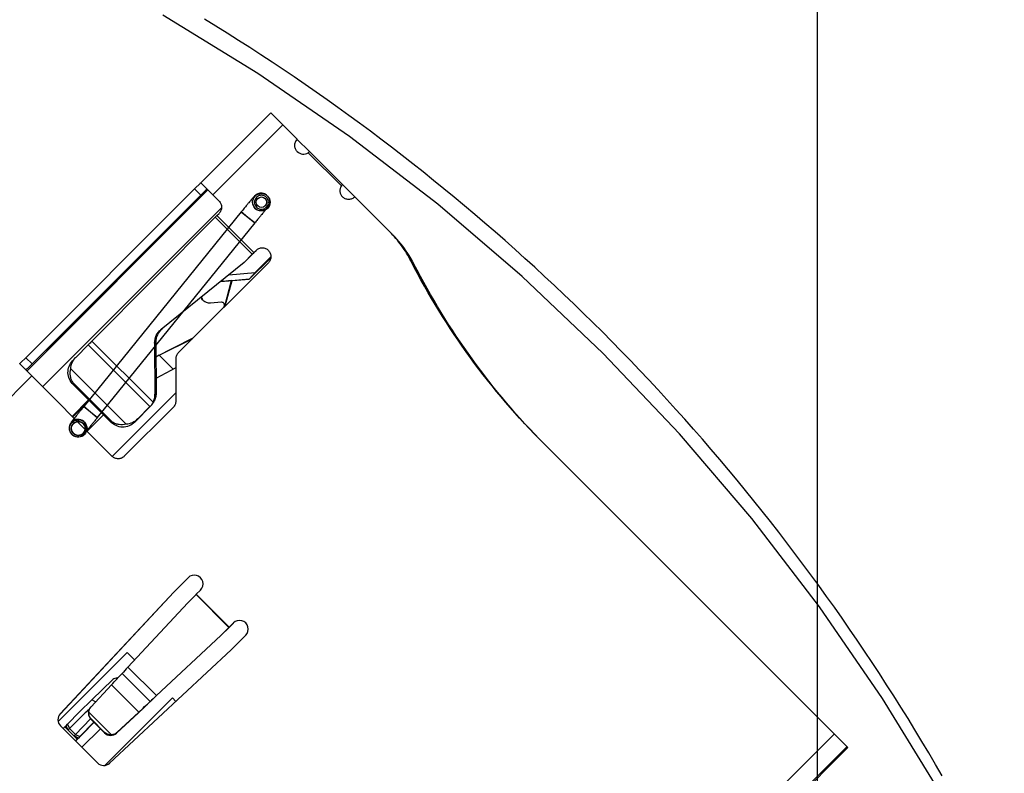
# Model space of a CAD drawing. Header units: inches. Extents: x -109 to 120, y -78 to 24.
# Tile 111 of 113: x 90 to 107, y -8 to 5. Entities that reach past the tile are written whole.
import ezdxf

# ---------------------------------------------------------------- set-up
doc = ezdxf.new("R2010")
doc.units = ezdxf.units.IN
doc.header["$LTSCALE"] = 1.21
doc.header["$MEASUREMENT"] = 0
doc.header["$PDMODE"] = 3
doc.header["$PDSIZE"] = 0.3125
doc.layers.get('0').update_dxf_attribs({"linetype": 'CONTINUOUS'})
doc.layers.get('Defpoints').update_dxf_attribs({"linetype": 'CONTINUOUS'})
doc.layers.add('DIM', color=3, linetype='CONTINUOUS')
doc.layers.add('X2_94A2_X0__-__X2_7F0E5149_X0_', color=7, linetype='CONTINUOUS')
doc.styles.get("Standard").update_dxf_attribs({"font": 'txt', "width": 0.8})
doc.dimstyles.get("Standard").update_dxf_attribs({"dimtxt": 0.15625, "dimasz": 0.1875, "dimexe": 0.125, "dimexo": 0.0625, "dimgap": 0.09, "dimtad": 0, "dimtih": 1, "dimtoh": 1, "dimzin": 4, "dimdsep": 46, "dimtxsty": 'Standard', "dimblk": '_FILLED', "dimblk1": '_FILLED', "dimblk2": '_FILLED', "dimcen": 0.09, "dimazin": 1, "dimtp": 0.01, "dimtm": 0.01, "dimtfac": 1, "dimtofl": 0, "dimtmove": 0, "dimatfit": 3, "dimldrblk": '_FILLED', "dimfxl": 1, "dimtolj": 1, "dimtzin": 4, "dimarcsym": 0})

# ---------------------------------------------------------------- blocks, each defined once
blk = doc.blocks.new('_FILLED')
at = {"color": 0, "linetype": 'ByBlock'}
blk.add_solid([(0, 0), (-1, 0.167), (-1, -0.167)], dxfattribs=at)
blk = doc.blocks.new('*D12')
at = {"layer": 'Defpoints', "color": 0}
for p in [(74.303, 15.754), (103.693, 15.629), (103.693, -13.249)]:
    blk.add_point(p, dxfattribs=at)
at = {"layer": 'DIM', "color": 0, "lineweight": -2}
for p, q in [((103.693, -13.186), (103.693, 15.754)), ((74.303, 15.691), (74.303, 15.504)), ((75.803, 15.629), (86.508, 15.629)), ((102.193, 15.629), (91.488, 15.629))]:
    blk.add_line(p, q, dxfattribs=at)
at = {"layer": 'DIM', "color": 0, "lineweight": -2, "xscale": 1.5, "yscale": 1.5, "zscale": 1.5, "rotation": 180}
blk.add_blockref('_FILLED', (74.303, 15.629), dxfattribs=at)
at = {"layer": 'DIM', "color": 0, "lineweight": -2, "xscale": 1.5, "yscale": 1.5, "zscale": 1.5}
blk.add_blockref('_FILLED', (103.693, 15.629), dxfattribs=at)
at = {"layer": 'DIM', "color": 0, "insert": (88.998, 15.629), "char_height": 1.5, "attachment_point": 5}
blk.add_mtext('\\A1;29.39', dxfattribs=at)
blk = doc.blocks.new('*D53')
at = {"layer": 'Defpoints', "color": 0}
for p in [(87.484, 7.112), (114.801, -26.433), (119.484, -26.433)]:
    blk.add_point(p, dxfattribs=at)
at = {"layer": 'DIM', "color": 0, "lineweight": -2}
for p, q in [((87.546, 7.112), (119.609, 7.112)), ((119.484, 5.612), (119.484, -7.17)), ((119.484, -24.933), (119.484, -12.15)), ((114.864, -26.433), (119.609, -26.433))]:
    blk.add_line(p, q, dxfattribs=at)
at = {"layer": 'DIM', "color": 0, "lineweight": -2, "xscale": 1.5, "yscale": 1.5, "zscale": 1.5}
for p, rotation in [((119.484, 7.112), 90), ((119.484, -26.433), 270)]:
    blk.add_blockref('_FILLED', p, dxfattribs=dict(at, rotation=rotation))
at = {"layer": 'DIM', "color": 0, "insert": (119.484, -9.66), "char_height": 1.5, "attachment_point": 5, "rotation": 90}
blk.add_mtext('\\A1;33.55', dxfattribs=at)
blk = doc.blocks.new('*D54')
at = {"layer": 'Defpoints', "color": 0}
for p in [(107.188, 21.91), (41.19, -11.284), (107.188, -11.288)]:
    blk.add_point(p, dxfattribs=at)
at = {"layer": 'DIM', "color": 0, "lineweight": -2}
for p, q in [((41.19, -11.222), (41.19, 22.035)), ((107.188, -11.225), (107.188, 22.035)), ((42.69, 21.91), (71.899, 21.91)), ((105.688, 21.91), (76.479, 21.91))]:
    blk.add_line(p, q, dxfattribs=at)
at = {"layer": 'DIM', "color": 0, "lineweight": -2, "xscale": 1.5, "yscale": 1.5, "zscale": 1.5, "rotation": 180}
blk.add_blockref('_FILLED', (41.19, 21.91), dxfattribs=at)
at = {"layer": 'DIM', "color": 0, "lineweight": -2, "xscale": 1.5, "yscale": 1.5, "zscale": 1.5}
blk.add_blockref('_FILLED', (107.188, 21.91), dxfattribs=at)
at = {"layer": 'DIM', "color": 0, "insert": (74.189, 21.91), "char_height": 1.5, "attachment_point": 5}
blk.add_mtext('\\A1;66.00', dxfattribs=at)

msp = doc.modelspace()

# ---------------------------------------------------------------- linework, layer by layer
at = {"color": 7, "linetype": 'Continuous'}
for p, q in [((94.077, 3.734), (92.447, 4.733)), ((93.357, 4.545), (93.162, 4.664)), ((93.552, 4.424), (93.357, 4.545)), ((93.746, 4.301), (93.552, 4.424)), ((93.939, 4.178), (93.746, 4.301)), ((94.132, 4.053), (93.939, 4.178)), ((94.323, 3.927), (94.132, 4.053)), ((94.514, 3.8), (94.323, 3.927)), ((95.653, 2.651), (94.077, 3.734)), ((94.704, 3.672), (94.514, 3.8)), ((94.894, 3.542), (94.704, 3.672)), ((95.082, 3.412), (94.894, 3.542)), ((95.27, 3.28), (95.082, 3.412)), ((95.456, 3.147), (95.27, 3.28)), ((95.642, 3.012), (95.456, 3.147)), ((95.828, 2.877), (95.642, 3.012)), ((96.012, 2.74), (95.828, 2.877)), ((96.195, 2.603), (96.012, 2.74)), ((97.169, 1.487), (95.653, 2.651)), ((96.378, 2.464), (96.195, 2.603)), ((96.559, 2.324), (96.378, 2.464)), ((96.74, 2.183), (96.559, 2.324)), ((96.92, 2.041), (96.74, 2.183)), ((97.099, 1.897), (96.92, 2.041)), ((97.277, 1.753), (97.099, 1.897)), ((97.454, 1.607), (97.277, 1.753)), ((97.63, 1.46), (97.454, 1.607)), ((98.623, 0.246), (97.169, 1.487)), ((97.806, 1.312), (97.63, 1.46)), ((97.98, 1.163), (97.806, 1.312)), ((98.154, 1.013), (97.98, 1.163)), ((98.326, 0.862), (98.154, 1.013)), ((98.498, 0.71), (98.326, 0.862)), ((98.668, 0.557), (98.498, 0.71)), ((98.838, 0.403), (98.668, 0.557)), ((99.007, 0.247), (98.838, 0.403)), ((100.009, -1.07), (98.623, 0.246)), ((99.174, 0.091), (99.007, 0.247)), ((99.341, -0.067), (99.174, 0.091)), ((99.507, -0.225), (99.341, -0.067)), ((99.671, -0.385), (99.507, -0.225)), ((99.835, -0.546), (99.671, -0.385)), ((99.998, -0.707), (99.835, -0.546)), ((100.159, -0.87), (99.998, -0.707)), ((100.32, -1.034), (100.159, -0.87)), ((101.325, -2.457), (100.009, -1.07)), ((100.48, -1.198), (100.32, -1.034)), ((100.638, -1.364), (100.48, -1.198)), ((100.796, -1.531), (100.638, -1.364)), ((100.952, -1.698), (100.796, -1.531)), ((101.107, -1.867), (100.952, -1.698)), ((101.262, -2.037), (101.107, -1.867)), ((101.415, -2.207), (101.262, -2.037)), ((101.567, -2.379), (101.415, -2.207)), ((102.566, -3.911), (101.325, -2.457)), ((101.718, -2.551), (101.567, -2.379)), ((101.868, -2.725), (101.718, -2.551)), ((102.017, -2.899), (101.868, -2.725)), ((102.165, -3.074), (102.017, -2.899)), ((102.312, -3.251), (102.165, -3.074)), ((102.458, -3.428), (102.312, -3.251)), ((102.602, -3.606), (102.458, -3.428)), ((102.746, -3.785), (102.602, -3.606)), ((102.888, -3.965), (102.746, -3.785)), ((103.73, -5.427), (102.566, -3.911)), ((103.029, -4.146), (102.888, -3.965)), ((103.169, -4.327), (103.029, -4.146)), ((103.308, -4.51), (103.169, -4.327)), ((103.445, -4.693), (103.308, -4.51)), ((103.582, -4.877), (103.445, -4.693)), ((103.717, -5.063), (103.582, -4.877)), ((103.852, -5.249), (103.717, -5.063)), ((103.985, -5.435), (103.852, -5.249)), ((104.812, -7.003), (103.73, -5.427)), ((104.116, -5.623), (103.985, -5.435)), ((104.247, -5.811), (104.116, -5.623)), ((104.377, -6.001), (104.247, -5.811)), ((104.632, -6.382), (104.505, -6.191)), ((104.758, -6.573), (104.632, -6.382)), ((104.883, -6.766), (104.758, -6.573)), ((105.006, -6.959), (104.883, -6.766)), ((105.811, -8.633), (104.812, -7.003)), ((105.128, -7.153), (105.006, -6.959)), ((105.25, -7.348), (105.128, -7.153)), ((105.369, -7.543), (105.25, -7.348)), ((105.488, -7.74), (105.369, -7.543)), ((105.605, -7.937), (105.488, -7.74)), ((105.721, -8.134), (105.605, -7.937)), ((105.836, -8.333), (105.721, -8.134))]:
    msp.add_line(p, q, dxfattribs=at)
at = {"layer": 'X2_94A2_X0__-__X2_7F0E5149_X0_', "color": 6, "linetype": 'Continuous'}
for p, q in [((93.098, 1.857), (94.3, 3.059)), ((94.3, 3.059), (94.756, 2.603)), ((93.306, 1.648), (94.508, 2.85)), ((94.757, 2.601), (94.966, 2.393)), ((95.514, 1.802), (94.944, 2.372)), ((94.968, 2.39), (95.534, 1.825)), ((90.094, -1.15), (92.993, 1.749)), ((90.111, -1.379), (93.222, 1.732)), ((93.21, 1.744), (92.751, 1.285)), ((92.993, 1.749), (93.092, 1.851)), ((92.993, 1.749), (93.099, 1.643)), ((93.092, 1.851), (93.093, 1.852)), ((93.093, 1.852), (93.098, 1.855)), ((93.183, 1.729), (93.099, 1.643)), ((93.1, 1.854), (93.412, 1.542)), ((93.198, 1.745), (93.183, 1.729)), ((93.198, 1.745), (93.198, 1.745)), ((95.535, 1.824), (96.346, 1.013)), ((93.099, 1.643), (90.2, -1.256)), ((94.226, 1.605), (94.209, 1.62)), ((94.246, 1.627), (94.241, 1.633)), ((93.454, 1.427), (90.379, -1.648)), ((93.793, 1.354), (91.087, -1.988)), ((93.908, 1.261), (93.793, 1.354)), ((93.793, 1.354), (93.912, 1.257)), ((94.034, 1.415), (94.029, 1.421)), ((94.056, 1.436), (94.073, 1.422)), ((91.229, -0.864), (93.346, 1.264)), ((92.646, 1.177), (92.688, 1.222)), ((92.696, 1.215), (92.651, 1.172)), ((92.654, 1.169), (92.725, 1.24)), ((92.715, 1.249), (92.718, 1.252)), ((92.727, 1.237), (92.715, 1.249)), ((93.346, 1.264), (93.982, 0.627)), ((93.377, 1.295), (93.412, 1.33)), ((94.013, 0.658), (93.377, 1.295)), ((94.027, 1.165), (93.908, 1.261)), ((93.912, 1.257), (94.027, 1.165)), ((94.027, 1.165), (91.32, -2.177)), ((92.646, 1.177), (92.651, 1.172)), ((94.013, 0.658), (94.048, 0.694)), ((94.05, 0.692), (94.015, 0.657)), ((93.982, 0.627), (93.842, 0.487)), ((93.86, 0.501), (93.999, 0.641)), ((93.931, 0.198), (94.303, 0.569)), ((94.303, 0.586), (94.033, 0.317)), ((91.885, 0.4), (90.736, -0.749)), ((91.883, 0.398), (91.885, 0.4)), ((93.842, 0.487), (92.416, -0.666)), ((92.713, -1.065), (94.26, 0.482)), ((93.86, 0.501), (93.842, 0.487)), ((96.746, 0.451), (96.762, 0.459)), ((93.437, 0.159), (93.928, 0.202)), ((93.478, 0.162), (93.479, 0.193)), ((93.629, 0.174), (93.478, 0.16)), ((93.511, -0.265), (93.629, 0.174)), ((93.631, 0.172), (93.514, -0.265)), ((93.583, 0.277), (94.033, 0.317)), ((93.931, 0.198), (93.631, 0.172)), ((94.033, 0.317), (93.928, 0.202)), ((93.931, 0.198), (93.928, 0.202)), ((92.968, -0.805), (93.492, -0.281)), ((93.452, -0.196), (93.267, -0.212)), ((93.502, -0.225), (93.492, -0.21)), ((93.498, -0.217), (93.508, -0.231)), ((92.416, -0.666), (92.433, -0.652)), ((90.563, -0.921), (90.717, -0.767)), ((90.717, -0.767), (90.736, -0.749)), ((90.736, -0.749), (90.737, -0.747)), ((92.325, -1.132), (92.968, -0.805)), ((92.385, -1.108), (92.96, -0.819)), ((90.455, -1.033), (90.563, -0.921)), ((90.957, -1.138), (91.164, -0.93)), ((91.164, -0.93), (92.224, -1.99)), ((92.279, -1.915), (91.229, -0.864)), ((92.324, -0.884), (92.306, -0.898)), ((92.306, -0.898), (92.312, -1.777)), ((92.324, -0.884), (92.33, -1.763)), ((90.008, -1.233), (90.094, -1.15)), ((90.2, -1.256), (90.094, -1.15)), ((90.897, -1.202), (90.948, -1.147)), ((90.948, -1.147), (90.957, -1.138)), ((92.385, -1.108), (92.326, -1.138)), ((92.385, -1.108), (92.624, -1.347)), ((92.669, -1.171), (92.669, -1.896)), ((89.989, -1.257), (89.991, -1.25)), ((89.989, -1.257), (91.573, -2.842)), ((89.991, -1.25), (89.992, -1.248)), ((89.992, -1.248), (90.008, -1.233)), ((90.114, -1.339), (90.098, -1.354)), ((90.2, -1.256), (90.114, -1.339)), ((90.864, -1.34), (91.815, -2.291)), ((92.669, -1.322), (92.328, -1.508)), ((85.315, -6.342), (90.195, -1.463)), ((90.098, -1.355), (90.098, -1.354)), ((90.909, -1.612), (90.922, -1.598)), ((91.545, -2.248), (90.909, -1.612)), ((91.559, -2.234), (90.922, -1.598)), ((91.576, -2.844), (92.669, -1.751)), ((92.312, -1.777), (92.33, -1.763)), ((91.172, -1.874), (90.889, -2.157)), ((90.898, -2.167), (91.181, -1.884)), ((91.087, -1.988), (91.202, -2.081)), ((91.206, -2.084), (91.087, -1.988)), ((91.785, -2.842), (92.625, -2.002)), ((91.966, -2.254), (92.246, -1.972)), ((92.224, -1.99), (92.018, -2.199)), ((92.228, -1.987), (92.224, -1.99)), ((92.272, -1.942), (92.297, -1.901)), ((91.144, -2.412), (91.426, -2.129)), ((91.202, -2.081), (91.32, -2.177)), ((91.32, -2.177), (91.206, -2.084)), ((92.018, -2.199), (91.966, -2.254)), ((91.069, -2.272), (91.064, -2.267)), ((91.094, -2.253), (91.1, -2.258)), ((91.559, -2.234), (91.545, -2.248)), ((90.882, -2.465), (90.887, -2.471)), ((90.918, -2.458), (90.924, -2.462)), ((98.997, -2.629), (104.213, -7.845)), ((92.633, -5.175), (92.881, -4.927)), ((92.883, -4.929), (92.635, -5.177)), ((90.685, -7.264), (92.633, -5.175)), ((92.635, -5.177), (90.687, -7.266)), ((92.876, -5.357), (93.017, -5.215)), ((93.017, -5.215), (93.022, -5.21)), ((93.017, -5.215), (93.583, -5.781)), ((93.022, -5.21), (93.093, -5.139)), ((93.588, -5.776), (93.022, -5.21)), ((91.846, -6.463), (92.876, -5.357)), ((93.588, -5.776), (93.659, -5.705)), ((93.66, -5.707), (93.59, -5.778)), ((93.583, -5.781), (93.441, -5.922)), ((93.446, -5.922), (93.587, -5.78)), ((93.588, -5.776), (93.583, -5.781)), ((93.587, -5.78), (93.59, -5.778)), ((93.623, -6.165), (93.871, -5.917)), ((92.336, -6.953), (93.441, -5.922)), ((93.446, -5.922), (92.34, -6.952)), ((104.505, -6.191), (104.377, -6.001)), ((90.65, -7.396), (91.833, -6.213)), ((93.623, -6.165), (91.533, -8.113)), ((91.833, -6.213), (91.961, -6.34)), ((91.746, -6.573), (92.227, -7.054)), ((92.336, -6.953), (91.846, -6.463)), ((91.225, -7.027), (91.586, -6.676)), ((91.215, -7.143), (91.564, -6.769)), ((91.564, -6.769), (92.033, -7.237)), ((91.015, -7.234), (91.225, -7.027)), ((91.292, -7.061), (91.225, -7.027)), ((91.45, -8.152), (92.611, -6.991)), ((92.286, -7.003), (92.026, -7.246)), ((92.34, -6.952), (92.286, -7.003)), ((92.611, -6.991), (92.672, -7.052)), ((90.808, -7.444), (91.015, -7.234)), ((91.153, -7.209), (91.185, -7.177)), ((91.175, -7.237), (91.564, -7.625)), ((91.185, -7.177), (91.193, -7.169)), ((91.194, -7.172), (91.215, -7.143)), ((92.026, -7.246), (91.651, -7.595)), ((91.657, -7.585), (92.033, -7.237)), ((90.846, -7.519), (91.072, -7.29)), ((91.206, -7.353), (90.945, -7.618)), ((91.263, -7.41), (91.02, -7.656)), ((91.071, -7.607), (91.264, -7.412)), ((91.213, -7.361), (91.217, -7.354)), ((91.443, -7.591), (91.213, -7.361)), ((91.447, -7.584), (91.217, -7.354)), ((90.689, -7.473), (91.325, -8.109)), ((90.765, -7.487), (90.784, -7.469)), ((90.977, -7.699), (90.765, -7.487)), ((90.784, -7.469), (90.808, -7.444)), ((90.822, -7.543), (90.784, -7.469)), ((90.808, -7.444), (90.846, -7.519)), ((90.822, -7.543), (90.846, -7.519)), ((90.846, -7.519), (90.945, -7.618)), ((91.047, -7.632), (91.071, -7.607)), ((91.055, -7.839), (91.373, -7.521)), ((91.447, -7.584), (91.443, -7.591)), ((91.657, -7.585), (91.651, -7.595)), ((90.945, -7.618), (90.921, -7.642)), ((90.996, -7.681), (90.921, -7.642)), ((90.945, -7.618), (91.02, -7.656)), ((90.948, -7.732), (90.953, -7.728)), ((90.953, -7.728), (91.047, -7.632)), ((90.996, -7.681), (90.977, -7.699)), ((91.02, -7.656), (90.996, -7.681)), ((103.981, -7.614), (98.041, -13.553)), ((98.257, -13.769), (104.197, -7.83)), ((104.108, -7.953), (104.213, -7.845)), ((104.108, -7.953), (102.455, -9.606))]:
    msp.add_line(p, q, dxfattribs=at)
for centre, radius in [((94.14, 1.521), 0.15), ((94.14, 1.521), 0.09), ((90.994, -2.364), 0.15), ((90.994, -2.365), 0.12)]:
    msp.add_circle(centre, radius, dxfattribs=at)
for centre, radius, start, end in [((94.862, 2.497), 0.15, 225.0018, 303.463), ((95.639, 1.719), 0.15, 146.5297, 224.9909), ((94.135, 1.527), 0.15, 51.0044, 44.9873), ((94.135, 1.527), 0.15, 44.9964, 50.9973), ((94.135, 1.527), 0.149, 45.0112, 51.0349), ((94.134, 1.526), 0.149, 225.0099, 231.036), ((96.754, -2.744), 5.68, 135.3315, 135.7152), ((88.415, 5.603), 6.131, 314.2916, 314.6471), ((98.511, -4.477), 8.147, 134.9918, 135.3187), ((105.399, -10.729), 17.003, 134.996, 135.1444), ((106.035, -11.366), 17.003, 134.996, 135.1444), ((100.026, -5.355), 8.502, 134.996, 135.1444), ((94.983, -0.452), 1.998, 27.1185, 29.05), ((101.382, -10.971), 14.326, 135.1317, 135.5024), ((91.073, -1.447), 0.213, 216.3976, 224.9742), ((92.057, -1.786), 0.265, 315.4319, 324.076), ((90.988, -2.359), 0.15, 231.0045, 224.9873), ((91.709, -2.084), 0.212, 225.0141, 233.6016), ((90.988, -2.359), 0.15, 224.9964, 230.9973), ((91.678, -2.737), 0.148, 224.9971, 226.3538), ((92.987, -5.033), 0.15, 314.994, 134.9987), ((93.765, -5.811), 0.15, 314.994, 134.9987), ((90.795, -7.367), 0.15, 137.0014, 224.9878), ((111.012, -27.233), 28.202, 134.7632, 134.9966), ((86.633, -3.468), 5.764, 315.3589, 315.7977), ((87.237, -4.064), 5.216, 315.3358, 315.8207), ((91.431, -8.003), 0.15, 225.0049, 312.9913)]:
    msp.add_arc(centre, radius, start, end, dxfattribs=at)
for centre, major_axis, ratio, start_param, end_param in [((94.863, 2.495), (0, 0.151), 0.982697, 7.07731, 7.278668), ((94.862, 2.496), (0.151, 0), 0.982697, -0.995483, -0.794125), ((95.64, 1.719), (0.151, 0), 0.982697, 2.347468, 2.548826), ((95.641, 1.718), (0, 0.151), 0.982697, 0.928593, 0.995483), ((91.581, -6.739), (0.307, 0.33), 0.018283, -1.645254, -1.025241), ((91.855, -6.462), (0.205, 0.22), 0.018283, -4.689149, -4.166834), ((91.679, -6.724), (0.107, -0.023), 0.633576, 1.772436, 2.741697), ((92.052, -7.209), (0.33, 0.307), 0.016578, -1.644008, -1.023996), ((92.344, -6.951), (0.22, 0.205), 0.016578, 1.595282, 2.117597), ((91.319, -7.255), (0.128, -0.079), 0.99712, -3.030026, -1.802764), ((91.549, -7.485), (0.128, -0.079), 0.99712, -1.802764, -0.26752)]:
    msp.add_ellipse(centre, major_axis=major_axis, ratio=ratio, start_param=start_param, end_param=end_param, dxfattribs=at)
for points, knots in [([(94.756, 2.391), (94.742, 2.404), (94.72, 2.438), (94.708, 2.497), (94.72, 2.556), (94.742, 2.589), (94.756, 2.603)], [0, 0, 0, 0, 0.250019, 0.499975, 0.749946, 1, 1, 1, 1]), ([(93.412, 1.542), (93.426, 1.528), (93.448, 1.495), (93.46, 1.436), (93.448, 1.377), (93.426, 1.344), (93.412, 1.33)], [0, 0, 0, 0, 0.250019, 0.499975, 0.749946, 1, 1, 1, 1]), ([(94.229, 1.643), (94.219, 1.651), (94.195, 1.666), (94.155, 1.677), (94.114, 1.677), (94.079, 1.668), (94.052, 1.653), (94.034, 1.639), (94.023, 1.628), (94.013, 1.618), (94.003, 1.606), (93.99, 1.591), (93.973, 1.571), (93.95, 1.545), (93.922, 1.51), (93.886, 1.467), (93.842, 1.414), (93.811, 1.375), (93.793, 1.354)], [0, 0, 0, 0, 0.06333, 0.142174, 0.210663, 0.272276, 0.327762, 0.365392, 0.389359, 0.410615, 0.435858, 0.468975, 0.513065, 0.571145, 0.646306, 0.741532, 0.859197, 1, 1, 1, 1]), ([(94.209, 1.62), (94.196, 1.628), (94.168, 1.64), (94.123, 1.642), (94.081, 1.628), (94.047, 1.599), (94.025, 1.56), (94.018, 1.516), (94.028, 1.472), (94.046, 1.446), (94.056, 1.436)], [0, 0, 0, 0, 0.127149, 0.253201, 0.377089, 0.499866, 0.622628, 0.746564, 0.872664, 1, 1, 1, 1]), ([(94.073, 1.422), (94.085, 1.413), (94.113, 1.401), (94.159, 1.399), (94.201, 1.414), (94.235, 1.442), (94.257, 1.481), (94.263, 1.525), (94.254, 1.57), (94.236, 1.595), (94.226, 1.605)], [0, 0, 0, 0, 0.127412, 0.253465, 0.377354, 0.500133, 0.622896, 0.746834, 0.872935, 1, 1, 1, 1]), ([(95.745, 1.613), (95.732, 1.599), (95.698, 1.577), (95.639, 1.565), (95.581, 1.577), (95.547, 1.599), (95.533, 1.613)], [0, 0, 0, 0, 0.250054, 0.500025, 0.749981, 1, 1, 1, 1]), ([(94.04, 1.41), (94.049, 1.403), (94.069, 1.39), (94.104, 1.378), (94.141, 1.376), (94.174, 1.381), (94.199, 1.39), (94.22, 1.404), (94.228, 1.409), (94.239, 1.42), (94.234, 1.415), (94.23, 1.41), (94.221, 1.4), (94.21, 1.387), (94.193, 1.367), (94.172, 1.342), (94.145, 1.31), (94.112, 1.269), (94.071, 1.22), (94.042, 1.184), (94.027, 1.165)], [0, 0, 0, 0, 0.060333, 0.131152, 0.203546, 0.260283, 0.310984, 0.355038, 0.384949, 0.394834, 0.398349, 0.411728, 0.434577, 0.46791, 0.513435, 0.573298, 0.649879, 0.745532, 0.862091, 1, 1, 1, 1]), ([(96.711, 0.51), (96.664, 0.603), (96.555, 0.78), (96.419, 0.939), (96.346, 1.013)], [0, 0, 0, 0, 0.500002, 1, 1, 1, 1]), ([(96.731, 0.519), (96.708, 0.559), (96.612, 0.718), (96.495, 0.864), (96.397, 0.962)], [0, 0, 0, 0, 0.250324, 1, 1, 1, 1]), ([(94.048, 0.694), (94.062, 0.708), (94.096, 0.73), (94.154, 0.742), (94.213, 0.73), (94.247, 0.708), (94.26, 0.694)], [0, 0, 0, 0, 0.250054, 0.500025, 0.749981, 1, 1, 1, 1]), ([(94.26, 0.694), (94.274, 0.68), (94.297, 0.647), (94.308, 0.588), (94.297, 0.529), (94.274, 0.495), (94.26, 0.482)], [0, 0, 0, 0, 0.250019, 0.499975, 0.749946, 1, 1, 1, 1]), ([(98.997, -2.629), (98.538, -2.17), (97.691, -1.179), (97.007, -0.068), (96.711, 0.51)], [0, 0, 0, 0, 0.499998, 1, 1, 1, 1]), ([(98.998, -2.629), (98.55, -2.176), (97.722, -1.199), (97.053, -0.108), (96.762, 0.459)], [0, 0, 0, 0, 0.500002, 1, 1, 1, 1]), ([(93.267, -0.212), (93.244, -0.214), (93.197, -0.208), (93.157, -0.182), (93.14, -0.166)], [0, 0, 0, 0, 0.500104, 1, 1, 1, 1]), ([(93.492, -0.21), (93.487, -0.205), (93.474, -0.197), (93.459, -0.195), (93.452, -0.196)], [0, 0, 0, 0, 0.499984, 1, 1, 1, 1]), ([(93.492, -0.281), (93.499, -0.274), (93.509, -0.255), (93.506, -0.234), (93.502, -0.225)], [0, 0, 0, 0, 0.50002, 1, 1, 1, 1]), ([(92.306, -0.898), (92.306, -0.854), (92.325, -0.765), (92.382, -0.693), (92.416, -0.666)], [0, 0, 0, 0, 0.500951, 1, 1, 1, 1]), ([(92.433, -0.652), (92.399, -0.679), (92.343, -0.751), (92.324, -0.84), (92.324, -0.884)], [0, 0, 0, 0, 0.499049, 1, 1, 1, 1]), ([(90.864, -1.34), (90.865, -1.305), (90.882, -1.233), (90.924, -1.174), (90.948, -1.147)], [0, 0, 0, 0, 0.49475, 1, 1, 1, 1]), ([(92.713, -1.065), (92.7, -1.079), (92.677, -1.112), (92.669, -1.152), (92.669, -1.171)], [0, 0, 0, 0, 0.50001, 1, 1, 1, 1]), ([(90.909, -1.612), (90.882, -1.585), (90.837, -1.521), (90.809, -1.409), (90.829, -1.294), (90.871, -1.23), (90.897, -1.202)], [0, 0, 0, 0, 0.253958, 0.502225, 0.748618, 1, 1, 1, 1]), ([(90.902, -1.573), (90.889, -1.557), (90.87, -1.52), (90.851, -1.441), (90.855, -1.379), (90.864, -1.34)], [0, 0, 0, 0, 0.255482, 0.507723, 1, 1, 1, 1]), ([(92.279, -1.915), (92.29, -1.894), (92.307, -1.848), (92.312, -1.801), (92.312, -1.777)], [0, 0, 0, 0, 0.499361, 1, 1, 1, 1]), ([(92.33, -1.763), (92.33, -1.787), (92.324, -1.835), (92.308, -1.88), (92.297, -1.901)], [0, 0, 0, 0, 0.500639, 1, 1, 1, 1]), ([(91.087, -1.988), (91.072, -2.007), (91.044, -2.041), (91.006, -2.089), (90.974, -2.129), (90.948, -2.162), (90.927, -2.189), (90.91, -2.211), (90.897, -2.228), (90.886, -2.242), (90.878, -2.252), (90.872, -2.261), (90.866, -2.27), (90.86, -2.279), (90.854, -2.29), (90.847, -2.305), (90.841, -2.323), (90.837, -2.347), (90.837, -2.372), (90.843, -2.4), (90.855, -2.432), (90.871, -2.454), (90.882, -2.465)], [0, 0, 0, 0, 0.125512, 0.232844, 0.322453, 0.395908, 0.455233, 0.502553, 0.539915, 0.569239, 0.592333, 0.611043, 0.627608, 0.645415, 0.667801, 0.693341, 0.731622, 0.767716, 0.821006, 0.861805, 0.920492, 1, 1, 1, 1]), ([(92.279, -1.915), (92.276, -1.921), (92.262, -1.947), (92.243, -1.971), (92.228, -1.987)], [0, 0, 0, 0, 0.258573, 1, 1, 1, 1]), ([(92.669, -1.896), (92.669, -1.915), (92.661, -1.954), (92.639, -1.988), (92.625, -2.002)], [0, 0, 0, 0, 0.49999, 1, 1, 1, 1]), ([(91.32, -2.177), (91.306, -2.195), (91.279, -2.228), (91.242, -2.274), (91.212, -2.312), (91.187, -2.344), (91.166, -2.37), (91.15, -2.39), (91.138, -2.406), (91.129, -2.418), (91.122, -2.427), (91.119, -2.432), (91.114, -2.438), (91.121, -2.428), (91.124, -2.422), (91.13, -2.407), (91.135, -2.389), (91.138, -2.366), (91.138, -2.343), (91.132, -2.315), (91.12, -2.284), (91.104, -2.263), (91.094, -2.253)], [0, 0, 0, 0, 0.129831, 0.24076, 0.3333, 0.409041, 0.469981, 0.518169, 0.555499, 0.583623, 0.603874, 0.617192, 0.623946, 0.63428, 0.655289, 0.679418, 0.722673, 0.757916, 0.811491, 0.854423, 0.916071, 1, 1, 1, 1]), ([(92.018, -2.199), (91.991, -2.226), (91.928, -2.272), (91.852, -2.29), (91.815, -2.291)], [0, 0, 0, 0, 0.504557, 1, 1, 1, 1]), ([(90.909, -2.28), (90.9, -2.29), (90.884, -2.312), (90.872, -2.351), (90.875, -2.391), (90.89, -2.429), (90.908, -2.449), (90.918, -2.458)], [0, 0, 0, 0, 0.201562, 0.400908, 0.598137, 0.797882, 1, 1, 1, 1]), ([(91.064, -2.267), (91.052, -2.259), (91.026, -2.247), (90.984, -2.243), (90.942, -2.254), (90.919, -2.27), (90.909, -2.28)], [0, 0, 0, 0, 0.253547, 0.501637, 0.748866, 1, 1, 1, 1]), ([(91.079, -2.45), (91.088, -2.44), (91.104, -2.418), (91.115, -2.379), (91.113, -2.338), (91.098, -2.301), (91.08, -2.28), (91.069, -2.272)], [0, 0, 0, 0, 0.201562, 0.400908, 0.598137, 0.797882, 1, 1, 1, 1]), ([(91.966, -2.254), (91.938, -2.281), (91.873, -2.327), (91.755, -2.35), (91.639, -2.322), (91.573, -2.276), (91.545, -2.248)], [0, 0, 0, 0, 0.251057, 0.497789, 0.746439, 1, 1, 1, 1]), ([(91.815, -2.291), (91.776, -2.3), (91.715, -2.305), (91.636, -2.286), (91.599, -2.267), (91.583, -2.255)], [0, 0, 0, 0, 0.491783, 0.743964, 1, 1, 1, 1]), ([(90.924, -2.462), (90.936, -2.471), (90.962, -2.483), (91.004, -2.487), (91.045, -2.476), (91.069, -2.459), (91.079, -2.45)], [0, 0, 0, 0, 0.253547, 0.501637, 0.748866, 1, 1, 1, 1]), ([(91.785, -2.842), (91.772, -2.855), (91.739, -2.877), (91.681, -2.889), (91.623, -2.879), (91.59, -2.857), (91.576, -2.844)], [0, 0, 0, 0, 0.25004, 0.499997, 0.749939, 1, 1, 1, 1]), ([(91.217, -7.354), (91.201, -7.339), (91.178, -7.3), (91.174, -7.257), (91.175, -7.237)], [0, 0, 0, 0, 0.523908, 1, 1, 1, 1]), ([(91.564, -7.625), (91.544, -7.627), (91.5, -7.623), (91.463, -7.6), (91.447, -7.584)], [0, 0, 0, 0, 0.474124, 1, 1, 1, 1]), ([(91.657, -7.585), (91.645, -7.597), (91.615, -7.616), (91.581, -7.624), (91.564, -7.625)], [0, 0, 0, 0, 0.499769, 1, 1, 1, 1])]:
    msp.add_open_spline(points, degree=3, knots=knots, dxfattribs=at)
for points in [[(93.098, 1.855), (93.099, 1.855), (93.1, 1.855), (93.1, 1.854)], [(93.14, -0.166), (93.124, -0.15), (93.112, -0.13), (93.104, -0.109)], [(93.107, -0.107), (93.114, -0.128), (93.125, -0.149), (93.14, -0.166)], [(93.508, -0.231), (93.513, -0.242), (93.514, -0.254), (93.511, -0.265)], [(91.175, -7.237), (91.176, -7.214), (91.183, -7.192), (91.194, -7.172)]]:
    msp.add_open_spline(points, degree=3, dxfattribs=at)

# ---------------------------------------------------------------- dimensions: what is measured, and where the dimension line sits
at = {"layer": 'DIM'}
for base, p1, p2, picture, middle in [((107.188, 21.91), (41.19, -11.284), (107.188, -11.288), '*D54', (74.189, 21.91)), ((103.693, 15.629), (74.303, 15.754), (103.693, -13.249), '*D12', (88.998, 15.629))]:
    dim = msp.add_linear_dim(base=base, p1=p1, p2=p2, dimstyle='Standard', override={"dimtxt": 1.5, "dimasz": 1.5, "dimtih": 0, "dimtoh": 0, "dimzin": 0, "dimcen": 0.198, "dimadec": 0, "dimazin": 0, "dimtp": 0, "dimtm": 0, "dimtdec": 4, "dimtzin": 0}, dxfattribs=at)
    dim.commit()
    dim.dimension.update_dxf_attribs({"geometry": picture, "text_midpoint": middle})
dim = msp.add_linear_dim(base=(119.4842, -26.4329), p1=(87.4836, 7.1123), p2=(114.8013, -26.4329), angle=90, dimstyle='Standard', override={"dimtxt": 1.5, "dimasz": 1.5, "dimtih": 0, "dimtoh": 0, "dimzin": 0, "dimcen": 0.198, "dimadec": 0, "dimazin": 0, "dimtp": 0, "dimtm": 0, "dimtdec": 4, "dimtzin": 0}, dxfattribs=at)
dim.commit()
dim.dimension.update_dxf_attribs({"geometry": '*D53', "text_midpoint": (119.4842, -9.6603)})

doc.saveas('drawing.dxf')
